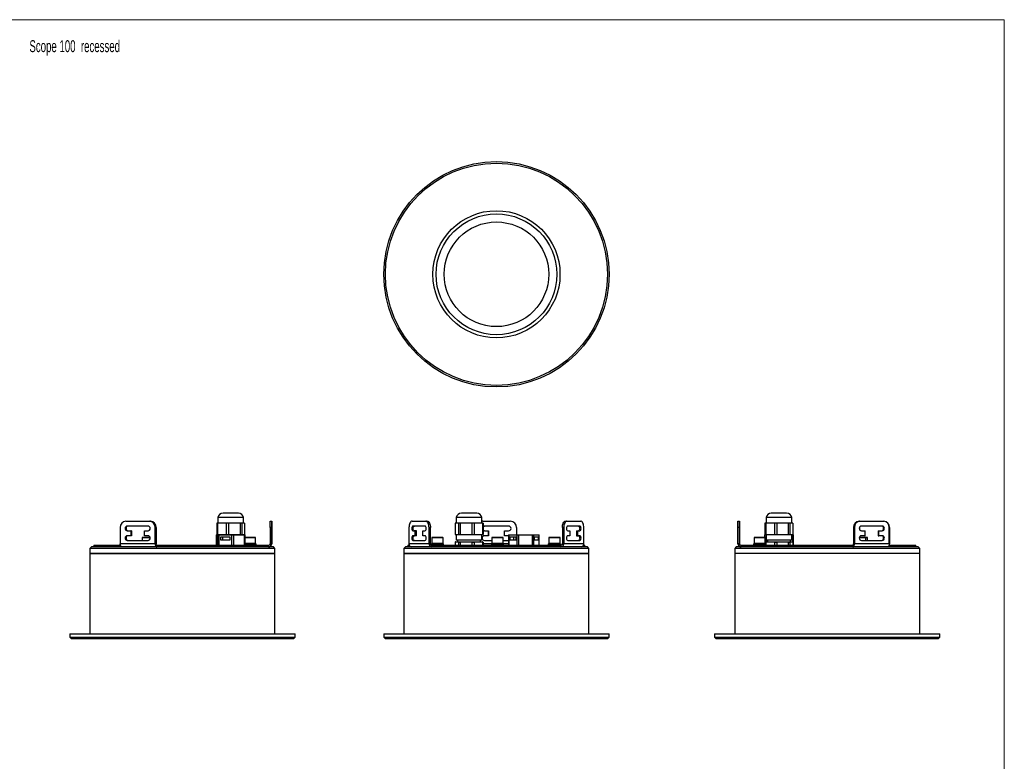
# Model space of a CAD drawing. Header units: millimetres. Extents: x -633 to 2709, y -2030 to 563.
# Tile 16 of 16: x 2098 to 2709, y 102 to 563. Entities that reach past the tile are written whole.
import ezdxf

# ---------------------------------------------------------------- set-up
doc = ezdxf.new("R2010")
doc.units = ezdxf.units.MM
doc.styles.add('SLDTEXTSTYLE0', font='TXT', dxfattribs={"width": 0.605})

msp = doc.modelspace()

# ---------------------------------------------------------------- linework, layer by layer
at = {"color": 7, "linetype": 'Continuous', "lineweight": 18}
for p, q in [((2091.03, 562.92), (2709.47, 562.92)), ((2709.47, 562.92), (2709.47, -413.54))]:
    msp.add_line(p, q, dxfattribs=at)
at = {"color": 7, "linetype": 'Continuous', "lineweight": 25}
for p, q in [((2163.52, 251.43), (2178.24, 251.43)), ((2178.24, 251.43), (2178.74, 251.43)), ((2178.74, 251.43), (2178.83, 251.43)), ((2220.7, 253.73), (2220.7, 250.2)), ((2223.16, 253.73), (2220.7, 253.73)), ((2236.7, 253.73), (2223.16, 253.73)), ((2225.4, 256.43), (2223.93, 256.43)), ((2233.48, 256.43), (2225.4, 256.43)), ((2236.7, 250.2), (2236.7, 253.73)), ((2253.26, 251.43), (2254.26, 251.43)), ((2254.26, 251.43), (2254.27, 251.43)), ((2341.45, 251.43), (2349.94, 251.43)), ((2349.94, 251.43), (2350.81, 251.43)), ((2368.84, 253.73), (2368.84, 250.2)), ((2382.61, 253.73), (2368.84, 253.73)), ((2380.28, 256.43), (2372.07, 256.43)), ((2381.61, 256.43), (2380.28, 256.43)), ((2384.84, 253.73), (2382.61, 253.73)), ((2384.84, 250.2), (2384.84, 253.73)), ((2385.39, 251.43), (2384.84, 251.4)), ((2385.39, 251.43), (2402.39, 251.43)), ((2402.39, 251.43), (2402.39, 251.43)), ((2436.81, 251.43), (2437.67, 251.43)), ((2437.67, 251.43), (2446.19, 251.43)), ((2543.83, 251.43), (2544.83, 251.43)), ((2544.83, 251.43), (2544.85, 251.43)), ((2561.4, 253.73), (2561.4, 250.2)), ((2577.4, 253.73), (2561.4, 253.73)), ((2574.18, 256.43), (2564.63, 256.43)), ((2577.4, 250.2), (2577.4, 253.73)), ((2619.27, 251.43), (2619.77, 251.43)), ((2619.77, 251.43), (2634.5, 251.43)), ((2160.06, 247.43), (2160.06, 237.43)), ((2177.37, 248.43), (2164.39, 248.43)), ((2164.39, 245.43), (2166.55, 245.43)), ((2166.55, 245.43), (2166.55, 242.43)), ((2167.05, 245.43), (2166.55, 245.43)), ((2167.05, 242.43), (2167.05, 245.43)), ((2167.05, 245.43), (2167.14, 245.43)), ((2167.14, 245.43), (2167.14, 242.43)), ((2175.21, 242.43), (2175.21, 245.43)), ((2175.21, 245.43), (2177.37, 245.43)), ((2181.7, 237.43), (2181.7, 247.43)), ((2182.2, 247.43), (2181.7, 247.43)), ((2182.2, 237.43), (2182.2, 247.43)), ((2182.3, 247.43), (2182.3, 237.43)), ((2220.05, 250.2), (2220.05, 243.16)), ((2220.48, 250.2), (2220.05, 250.2)), ((2220.48, 250.2), (2220.48, 243.16)), ((2223.16, 250.2), (2220.48, 250.2)), ((2225.85, 250.2), (2223.16, 250.2)), ((2225.85, 250.2), (2225.85, 243.16)), ((2227.35, 250.2), (2225.85, 250.2)), ((2227.35, 250.2), (2227.35, 243.16)), ((2230.93, 250.2), (2227.35, 250.2)), ((2234.51, 250.2), (2230.93, 250.2)), ((2234.51, 250.2), (2234.51, 243.16)), ((2235.58, 250.2), (2234.51, 250.2)), ((2235.58, 250.2), (2235.58, 243.16)), ((2236.47, 250.2), (2235.58, 250.2)), ((2237.36, 250.2), (2236.47, 250.2)), ((2237.36, 250.2), (2237.36, 243.16)), ((2254.25, 247.43), (2253.25, 247.43)), ((2253.25, 247.43), (2253.25, 237.43)), ((2254.25, 247.43), (2254.25, 237.43)), ((2254.27, 248.43), (2254.26, 248.43)), ((2254.26, 245.43), (2254.26, 245.43)), ((2254.26, 245.43), (2254.26, 242.43)), ((2254.26, 245.43), (2254.27, 245.43)), ((2254.27, 242.43), (2254.27, 245.43)), ((2254.27, 245.43), (2254.27, 245.43)), ((2254.28, 237.43), (2254.28, 247.43)), ((2339.46, 247.43), (2339.46, 237.43)), ((2349.44, 248.43), (2341.95, 248.43)), ((2341.95, 245.43), (2343.2, 245.43)), ((2343.2, 245.43), (2343.2, 242.43)), ((2344.07, 245.43), (2343.2, 245.43)), ((2344.07, 242.43), (2344.07, 245.43)), ((2348.19, 242.43), (2348.19, 245.43)), ((2348.19, 245.43), (2349.44, 245.43)), ((2352.8, 247.43), (2351.94, 247.43)), ((2351.94, 237.43), (2351.94, 247.43)), ((2352.8, 237.43), (2352.8, 247.43)), ((2368.12, 250.2), (2368.12, 243.16)), ((2369.16, 250.2), (2368.12, 250.2)), ((2370.19, 250.2), (2369.16, 250.2)), ((2370.19, 250.2), (2370.19, 243.16)), ((2371.31, 250.2), (2370.19, 250.2)), ((2371.31, 250.2), (2371.31, 243.16)), ((2374.93, 250.2), (2371.31, 250.2)), ((2378.54, 250.2), (2374.93, 250.2)), ((2378.54, 250.2), (2378.54, 243.16)), ((2380.03, 250.2), (2378.54, 250.2)), ((2380.03, 250.2), (2380.03, 243.16)), ((2382.61, 250.2), (2380.03, 250.2)), ((2385.19, 250.2), (2382.61, 250.2)), ((2385.19, 250.2), (2385.19, 243.16)), ((2385.56, 250.2), (2385.19, 250.2)), ((2385.56, 250.2), (2385.56, 243.16)), ((2401.39, 248.43), (2386.39, 248.43)), ((2386.39, 245.43), (2388.89, 245.43)), ((2388.89, 245.43), (2388.89, 242.43)), ((2388.89, 242.43), (2388.89, 245.43)), ((2388.89, 245.43), (2388.89, 245.43)), ((2398.89, 242.43), (2398.89, 245.43)), ((2398.89, 245.43), (2401.39, 245.43)), ((2406.39, 247.43), (2406.39, 247.43)), ((2406.39, 247.43), (2406.39, 242.93)), ((2406.39, 247.43), (2406.39, 242.93)), ((2435.67, 247.43), (2434.8, 247.43)), ((2434.8, 247.43), (2434.8, 237.43)), ((2435.67, 247.43), (2435.67, 237.43)), ((2445.69, 248.43), (2438.17, 248.43)), ((2438.17, 245.43), (2439.43, 245.43)), ((2439.43, 245.43), (2439.43, 242.43)), ((2443.57, 245.43), (2444.43, 245.43)), ((2443.57, 245.43), (2443.57, 242.43)), ((2444.43, 242.43), (2444.43, 245.43)), ((2444.43, 245.43), (2445.69, 245.43)), ((2448.19, 237.43), (2448.19, 247.43)), ((2543.83, 237.43), (2543.83, 247.43)), ((2544.83, 247.43), (2543.83, 247.43)), ((2544.83, 237.43), (2544.83, 247.43)), ((2544.85, 248.43), (2544.84, 248.43)), ((2544.84, 245.43), (2544.84, 245.43)), ((2544.84, 245.43), (2544.84, 242.43)), ((2544.85, 245.43), (2544.84, 245.43)), ((2544.85, 247.43), (2544.85, 237.43)), ((2544.85, 242.43), (2544.85, 245.43)), ((2544.85, 245.43), (2544.85, 245.43)), ((2560.74, 250.2), (2560.74, 243.16)), ((2561.17, 250.2), (2560.74, 250.2)), ((2561.17, 250.2), (2561.17, 243.16)), ((2563.86, 250.2), (2561.17, 250.2)), ((2566.55, 250.2), (2563.86, 250.2)), ((2566.55, 250.2), (2566.55, 243.16)), ((2568.05, 250.2), (2566.55, 250.2)), ((2568.05, 250.2), (2568.05, 243.16)), ((2571.63, 250.2), (2568.05, 250.2)), ((2575.21, 250.2), (2571.63, 250.2)), ((2575.21, 250.2), (2575.21, 243.16)), ((2576.28, 250.2), (2575.21, 250.2)), ((2576.28, 250.2), (2576.28, 243.16)), ((2577.17, 250.2), (2576.28, 250.2)), ((2578.06, 250.2), (2577.17, 250.2)), ((2578.06, 250.2), (2578.06, 243.16)), ((2616.31, 247.43), (2615.81, 247.43)), ((2615.81, 247.43), (2615.81, 237.43)), ((2616.31, 247.43), (2616.31, 237.43)), ((2633.64, 248.43), (2620.64, 248.43)), ((2620.64, 245.43), (2622.81, 245.43)), ((2622.81, 245.43), (2622.81, 242.43)), ((2622.81, 245.43), (2622.9, 245.43)), ((2622.9, 242.43), (2622.9, 245.43)), ((2630.97, 245.43), (2631.47, 245.43)), ((2630.97, 245.43), (2630.97, 242.43)), ((2631.47, 242.43), (2631.47, 245.43)), ((2631.47, 245.43), (2633.64, 245.43)), ((2637.97, 237.43), (2637.97, 247.43)), ((2638.05, 247.43), (2637.97, 247.43)), ((2638.05, 247.43), (2638.05, 237.43)), ((2166.55, 242.43), (2164.39, 242.43)), ((2164.39, 239.43), (2177.37, 239.43)), ((2167.05, 242.43), (2166.55, 242.43)), ((2167.14, 242.43), (2167.05, 242.43)), ((2173.65, 241.18), (2173.65, 239.43)), ((2178.65, 241.18), (2173.65, 241.18)), ((2178.62, 241.33), (2173.8, 241.33)), ((2177.37, 242.43), (2175.21, 242.43)), ((2219.73, 242.93), (2219.73, 236.43)), ((2219.73, 242.93), (2220.78, 242.93)), ((2219.73, 242.93), (2219.73, 242.93)), ((2219.73, 242.93), (2219.73, 236.43)), ((2220.05, 243.16), (2220.48, 243.16)), ((2220.48, 243.16), (2223.16, 243.16)), ((2220.7, 243.16), (2220.7, 242.93)), ((2220.78, 242.93), (2221.38, 242.93)), ((2220.78, 236.43), (2220.78, 242.93)), ((2221.38, 242.93), (2229.34, 242.93)), ((2221.38, 242.93), (2221.38, 236.43)), ((2228.35, 241.43), (2222.37, 241.43)), ((2222.37, 241.43), (2222.37, 239.93)), ((2222.37, 239.93), (2228.35, 239.93)), ((2223.16, 243.16), (2225.85, 243.16)), ((2223.55, 241.43), (2223.55, 239.93)), ((2225.85, 243.16), (2227.35, 243.16)), ((2227.35, 243.16), (2230.93, 243.16)), ((2228.35, 239.93), (2228.35, 241.43)), ((2229.34, 242.93), (2230.34, 242.93)), ((2229.34, 236.43), (2229.34, 242.93)), ((2230.34, 242.93), (2237.26, 242.93)), ((2230.34, 242.93), (2230.34, 236.43)), ((2230.93, 243.16), (2234.51, 243.16)), ((2234.51, 243.16), (2235.58, 243.16)), ((2235.58, 243.16), (2236.47, 243.16)), ((2236.47, 243.16), (2237.36, 243.16)), ((2236.7, 242.93), (2236.7, 243.16)), ((2237.26, 242.93), (2237.66, 242.93)), ((2237.26, 236.43), (2237.26, 242.93)), ((2237.66, 236.43), (2237.66, 242.93)), ((2244.05, 241.33), (2237.66, 241.33)), ((2244.2, 241.18), (2237.66, 241.18)), ((2244.2, 237.48), (2244.2, 241.18)), ((2254.26, 242.43), (2254.26, 242.43)), ((2254.26, 242.43), (2254.27, 242.43)), ((2254.26, 239.43), (2254.27, 239.43)), ((2254.27, 242.43), (2254.27, 242.43)), ((2343.2, 242.43), (2341.95, 242.43)), ((2341.95, 239.43), (2349.44, 239.43)), ((2344.07, 242.43), (2343.2, 242.43)), ((2349.44, 242.43), (2348.19, 242.43)), ((2353.65, 241.18), (2353.65, 237.48)), ((2360.65, 241.18), (2353.65, 241.18)), ((2360.5, 241.33), (2353.8, 241.33)), ((2360.65, 237.48), (2360.65, 241.18)), ((2368.12, 243.16), (2369.16, 243.16)), ((2368.65, 238.67), (2368.5, 238.61)), ((2368.51, 238.6), (2368.67, 238.67)), ((2368.65, 238.67), (2368.67, 238.67)), ((2368.67, 238.67), (2369.64, 238.67)), ((2368.84, 243.16), (2368.84, 239.63)), ((2382.61, 239.63), (2368.84, 239.63)), ((2369.16, 243.16), (2370.19, 243.16)), ((2369.64, 238.67), (2370.19, 238.41)), ((2369.64, 238.67), (2373.22, 238.67)), ((2369.7, 239.63), (2369.7, 238.67)), ((2370.19, 243.16), (2371.31, 243.16)), ((2371.31, 243.16), (2374.93, 243.16)), ((2371.31, 238.41), (2373.22, 238.67)), ((2373.22, 238.67), (2376.63, 238.67)), ((2374.93, 243.16), (2378.54, 243.16)), ((2376.63, 238.67), (2378.54, 238.41)), ((2376.63, 238.67), (2381.39, 238.67)), ((2378.54, 243.16), (2380.03, 243.16)), ((2380.03, 243.16), (2382.61, 243.16)), ((2380.03, 238.41), (2381.39, 238.67)), ((2381.39, 238.67), (2383.83, 238.67)), ((2382.61, 243.16), (2385.19, 243.16)), ((2384.84, 239.63), (2382.61, 239.63)), ((2383.83, 238.67), (2385.19, 238.41)), ((2383.83, 238.67), (2385.03, 238.67)), ((2383.98, 238.67), (2383.98, 239.63)), ((2384.84, 239.63), (2384.84, 243.16)), ((2385.18, 238.61), (2385.03, 238.67)), ((2385.19, 243.16), (2385.56, 243.16)), ((2388.89, 242.43), (2386.39, 242.43)), ((2386.39, 239.43), (2390.99, 239.43)), ((2388.89, 242.43), (2388.89, 242.43)), ((2390.99, 241.18), (2390.99, 237.48)), ((2392.21, 241.18), (2390.99, 241.18)), ((2392.31, 241.33), (2391.14, 241.33)), ((2397.99, 241.18), (2392.21, 241.18)), ((2397.84, 241.33), (2392.31, 241.33)), ((2397.99, 237.48), (2397.99, 241.18)), ((2397.99, 239.43), (2401.24, 239.43)), ((2401.24, 242.43), (2398.89, 242.43)), ((2401.24, 242.93), (2401.24, 236.43)), ((2401.24, 242.93), (2401.44, 242.93)), ((2401.44, 242.93), (2406.64, 242.93)), ((2401.44, 242.93), (2401.44, 236.43)), ((2406, 241.43), (2402.09, 241.43)), ((2402.09, 241.43), (2402.09, 239.93)), ((2402.09, 239.93), (2406, 239.93)), ((2404.49, 241.43), (2404.49, 239.93)), ((2406, 239.93), (2406, 241.43)), ((2406.64, 242.93), (2407.56, 242.93)), ((2406.64, 236.43), (2406.64, 242.93)), ((2407.56, 242.93), (2416.16, 242.93)), ((2407.56, 242.93), (2407.56, 236.43)), ((2416.16, 242.93), (2416.96, 242.93)), ((2416.16, 236.43), (2416.16, 242.93)), ((2416.96, 242.93), (2420.36, 242.93)), ((2416.96, 242.93), (2416.96, 236.43)), ((2419.93, 241.43), (2417.38, 241.43)), ((2417.38, 241.43), (2417.38, 239.93)), ((2417.38, 239.93), (2419.93, 239.93)), ((2419.93, 239.93), (2419.93, 241.43)), ((2420.36, 242.93), (2420.44, 242.93)), ((2420.36, 236.43), (2420.36, 242.93)), ((2420.44, 236.43), (2420.44, 242.93)), ((2426.39, 241.18), (2426.39, 237.48)), ((2433.39, 241.18), (2426.39, 241.18)), ((2433.24, 241.33), (2426.54, 241.33)), ((2433.39, 237.48), (2433.39, 241.18)), ((2439.43, 242.43), (2438.17, 242.43)), ((2438.17, 239.43), (2445.69, 239.43)), ((2443.57, 242.43), (2444.43, 242.43)), ((2445.69, 242.43), (2444.43, 242.43)), ((2544.84, 242.43), (2544.84, 242.43)), ((2544.85, 242.43), (2544.84, 242.43)), ((2544.84, 239.43), (2544.85, 239.43)), ((2544.85, 242.43), (2544.85, 242.43)), ((2553.91, 241.18), (2553.91, 237.48)), ((2560.07, 241.18), (2553.91, 241.18)), ((2559.95, 241.33), (2554.06, 241.33)), ((2560.76, 241.33), (2559.95, 241.33)), ((2560.91, 241.18), (2560.07, 241.18)), ((2560.45, 242.93), (2560.45, 241.33)), ((2560.45, 242.93), (2561.4, 242.93)), ((2560.45, 242.93), (2560.45, 242.93)), ((2560.45, 242.93), (2560.45, 241.33)), ((2561.37, 241.43), (2560.58, 241.43)), ((2560.58, 241.43), (2560.58, 241.33)), ((2560.74, 243.16), (2561.17, 243.16)), ((2561.22, 238.67), (2560.74, 238.41)), ((2560.91, 238.5), (2560.91, 241.18)), ((2560.91, 239.93), (2561.37, 239.93)), ((2561.17, 243.16), (2563.86, 243.16)), ((2561.17, 238.41), (2562.6, 238.67)), ((2561.22, 238.67), (2562.6, 238.67)), ((2561.37, 239.93), (2561.37, 241.43)), ((2561.4, 243.16), (2561.4, 239.63)), ((2577.4, 239.63), (2561.4, 239.63)), ((2561.5, 238.67), (2561.5, 239.63)), ((2562.1, 239.63), (2562.1, 238.67)), ((2562.26, 239.63), (2562.26, 238.67)), ((2562.6, 238.67), (2565.13, 238.67)), ((2563.86, 243.16), (2566.55, 243.16)), ((2565.13, 238.67), (2566.55, 238.41)), ((2565.13, 238.67), (2569.94, 238.67)), ((2566.55, 243.16), (2568.05, 243.16)), ((2568.05, 243.16), (2571.63, 243.16)), ((2568.05, 238.41), (2569.94, 238.67)), ((2569.94, 238.67), (2573.31, 238.67)), ((2571.63, 243.16), (2575.21, 243.16)), ((2573.31, 238.67), (2575.21, 238.41)), ((2573.31, 238.67), (2576.75, 238.67)), ((2575.21, 243.16), (2576.28, 243.16)), ((2576.28, 243.16), (2577.17, 243.16)), ((2576.28, 238.41), (2576.75, 238.67)), ((2576.55, 238.67), (2576.55, 239.63)), ((2576.75, 238.67), (2577.59, 238.67)), ((2577.17, 243.16), (2578.06, 243.16)), ((2577.4, 239.63), (2577.4, 243.16)), ((2577.4, 242.93), (2577.98, 242.93)), ((2577.59, 238.67), (2578.06, 238.41)), ((2577.98, 242.93), (2578.38, 242.93)), ((2577.98, 238.45), (2577.98, 242.93)), ((2578.38, 236.43), (2578.38, 242.93)), ((2623.34, 241.18), (2619.36, 241.18)), ((2623.19, 241.33), (2619.41, 241.33)), ((2622.81, 242.43), (2620.64, 242.43)), ((2620.64, 239.43), (2633.64, 239.43)), ((2622.81, 242.43), (2622.9, 242.43)), ((2624.31, 241.33), (2623.19, 241.33)), ((2623.34, 239.43), (2623.34, 241.18)), ((2624.46, 241.18), (2623.34, 241.18)), ((2624.46, 239.43), (2624.46, 241.18)), ((2630.97, 242.43), (2631.47, 242.43)), ((2633.64, 242.43), (2631.47, 242.43)), ((2142.2, 235.43), (2141.2, 234.43)), ((2141.2, 234.43), (2141.2, 231.43)), ((2198.7, 234.43), (2141.2, 234.43)), ((2198.7, 235.43), (2142.2, 235.43)), ((2143.7, 236.43), (2143.7, 235.43)), ((2143.7, 236.43), (2160.19, 236.43)), ((2181.7, 237.43), (2160.06, 237.43)), ((2182.2, 237.43), (2181.7, 237.43)), ((2182.3, 237.43), (2182.2, 237.43)), ((2182.7, 235.43), (2182.7, 236.43)), ((2182.7, 236.43), (2252.25, 236.43)), ((2255.2, 235.43), (2198.7, 235.43)), ((2256.2, 234.43), (2198.7, 234.43)), ((2244.2, 237.48), (2237.66, 237.48)), ((2237.66, 237.33), (2242, 237.33)), ((2242.38, 237.33), (2242, 237.33)), ((2242.61, 237.33), (2242.38, 237.33)), ((2242.61, 237.33), (2244.5, 237.33)), ((2244.5, 236.43), (2244.5, 237.33)), ((2252.25, 235.43), (2252.25, 236.43)), ((2253.25, 237.43), (2254.25, 237.43)), ((2254.28, 237.43), (2254.25, 237.43)), ((2256.2, 234.43), (2255.2, 235.43)), ((2256.2, 231.43), (2256.2, 234.43)), ((2337.34, 235.43), (2336.34, 234.43)), ((2336.34, 234.43), (2336.34, 231.43)), ((2451.34, 234.43), (2336.34, 234.43)), ((2450.34, 235.43), (2337.34, 235.43)), ((2338.84, 236.43), (2338.84, 235.43)), ((2338.84, 236.43), (2339.69, 236.43)), ((2351.94, 237.43), (2339.46, 237.43)), ((2352.8, 237.43), (2351.94, 237.43)), ((2353.35, 237.33), (2353.35, 236.51)), ((2353.35, 237.33), (2360.95, 237.33)), ((2360.65, 237.48), (2353.65, 237.48)), ((2353.67, 235.43), (2353.67, 236.43)), ((2353.67, 236.43), (2433.94, 236.43)), ((2360.95, 236.43), (2360.95, 237.33)), ((2368.12, 238.41), (2368.32, 238.5)), ((2368.12, 238.41), (2368.12, 236.43)), ((2370.19, 238.41), (2371.31, 238.41)), ((2370.19, 238.41), (2370.19, 236.43)), ((2371.31, 238.41), (2371.31, 236.43)), ((2378.54, 238.41), (2378.54, 236.43)), ((2378.54, 238.41), (2380.03, 238.41)), ((2380.03, 238.41), (2380.03, 236.43)), ((2385.56, 238.41), (2385.17, 238.6)), ((2385.19, 238.41), (2385.19, 236.43)), ((2385.19, 238.41), (2385.56, 238.41)), ((2385.56, 238.41), (2385.56, 236.43)), ((2391, 237.43), (2385.56, 237.43)), ((2390.69, 237.33), (2390.69, 236.43)), ((2390.69, 237.33), (2398.29, 237.33)), ((2392.21, 237.48), (2390.99, 237.48)), ((2397.99, 237.48), (2392.21, 237.48)), ((2401.24, 237.43), (2397.98, 237.43)), ((2398.29, 236.43), (2398.29, 237.33)), ((2426.09, 237.33), (2426.09, 236.43)), ((2426.09, 237.33), (2429.22, 237.33)), ((2433.39, 237.48), (2426.39, 237.48)), ((2429.22, 237.33), (2429.55, 236.43)), ((2429.89, 237.33), (2429.22, 237.33)), ((2429.95, 237.18), (2429.28, 237.18)), ((2429.89, 237.33), (2433.69, 237.33)), ((2430.22, 236.43), (2429.89, 237.33)), ((2433.69, 236.43), (2433.69, 237.33)), ((2433.94, 235.43), (2433.94, 236.43)), ((2434.8, 237.43), (2435.67, 237.43)), ((2448.19, 237.43), (2435.67, 237.43)), ((2447.96, 236.43), (2448.84, 236.43)), ((2448.84, 235.43), (2448.84, 236.43)), ((2451.34, 234.43), (2450.34, 235.43)), ((2451.34, 231.43), (2451.34, 234.43)), ((2542.9, 235.43), (2541.9, 234.43)), ((2541.9, 234.43), (2541.9, 231.43)), ((2656.9, 234.43), (2541.9, 234.43)), ((2655.9, 235.43), (2542.9, 235.43)), ((2544.83, 237.43), (2543.83, 237.43)), ((2544.85, 237.43), (2544.83, 237.43)), ((2545.83, 235.43), (2545.83, 236.43)), ((2545.83, 236.43), (2615.31, 236.43)), ((2553.61, 237.33), (2553.61, 236.43)), ((2553.61, 237.33), (2560.74, 237.33)), ((2560.07, 237.48), (2553.91, 237.48)), ((2560.74, 237.48), (2560.07, 237.48)), ((2560.74, 238.41), (2561.17, 238.41)), ((2560.74, 238.41), (2560.74, 236.43)), ((2561.17, 238.41), (2561.17, 236.43)), ((2566.55, 238.41), (2568.05, 238.41)), ((2566.55, 238.41), (2566.55, 236.43)), ((2568.05, 238.41), (2568.05, 236.43)), ((2575.21, 238.41), (2575.21, 236.43)), ((2575.21, 238.41), (2576.28, 238.41)), ((2576.28, 238.41), (2576.28, 236.43)), ((2578.06, 238.41), (2578.06, 236.43)), ((2615.31, 235.43), (2615.31, 236.43)), ((2615.81, 237.43), (2616.31, 237.43)), ((2637.97, 237.43), (2616.31, 237.43)), ((2637.84, 236.43), (2654.4, 236.43)), ((2637.97, 237.43), (2638.05, 237.43)), ((2654.4, 235.43), (2654.4, 236.43)), ((2656.9, 234.43), (2655.9, 235.43)), ((2656.9, 231.43), (2656.9, 234.43)), ((2141.2, 231.43), (2141.2, 181.43)), ((2198.7, 231.43), (2141.2, 231.43)), ((2141.2, 231.43), (2256.2, 231.43)), ((2256.2, 231.43), (2198.7, 231.43)), ((2256.2, 181.43), (2256.2, 231.43)), ((2336.34, 231.43), (2336.34, 181.43)), ((2451.34, 231.43), (2336.34, 231.43)), ((2336.34, 231.43), (2393.84, 231.43)), ((2393.84, 231.43), (2451.34, 231.43)), ((2451.34, 181.43), (2451.34, 231.43)), ((2541.9, 231.43), (2541.9, 181.43)), ((2656.9, 231.43), (2541.9, 231.43)), ((2656.9, 181.43), (2656.9, 231.43)), ((2128.7, 181.43), (2128.7, 179.43)), ((2128.7, 181.43), (2268.7, 181.43)), ((2128.7, 179.43), (2129.7, 178.43)), ((2128.7, 179.43), (2268.7, 179.43)), ((2267.7, 178.43), (2129.7, 178.43)), ((2267.7, 178.43), (2268.7, 179.43)), ((2268.7, 179.43), (2268.7, 181.43)), ((2323.84, 181.43), (2323.84, 179.43)), ((2323.84, 181.43), (2463.84, 181.43)), ((2323.84, 179.43), (2324.84, 178.43)), ((2323.84, 179.43), (2463.84, 179.43)), ((2462.84, 178.43), (2324.84, 178.43)), ((2462.84, 178.43), (2463.84, 179.43)), ((2463.84, 179.43), (2463.84, 181.43)), ((2529.4, 181.43), (2529.4, 179.43)), ((2529.4, 181.43), (2599.4, 181.43)), ((2529.4, 179.43), (2530.4, 178.43)), ((2529.4, 179.43), (2599.4, 179.43)), ((2599.4, 178.43), (2530.4, 178.43)), ((2599.4, 181.43), (2669.4, 181.43)), ((2599.4, 179.43), (2669.4, 179.43)), ((2668.4, 178.43), (2599.4, 178.43)), ((2668.4, 178.43), (2669.4, 179.43)), ((2669.4, 179.43), (2669.4, 181.43))]:
    msp.add_line(p, q, dxfattribs=at)
at = {"color": 7, "linetype": 'Continuous', "lineweight": 25, "flags": 128}
for points in [[(2253.25, 247.43), (2253.25, 248.21), (2253.25, 248.96), (2253.25, 249.66), (2253.25, 250.26), (2253.25, 250.76), (2253.26, 251.13), (2253.26, 251.36), (2253.26, 251.43)], [(2254.26, 251.43), (2254.26, 251.36), (2254.26, 251.13), (2254.25, 250.76), (2254.25, 250.26), (2254.25, 249.66), (2254.25, 248.96), (2254.25, 248.21), (2254.25, 247.43)], [(2254.28, 247.43), (2254.28, 248.21), (2254.28, 248.96), (2254.28, 249.66), (2254.28, 250.26), (2254.27, 250.76), (2254.27, 251.13), (2254.27, 251.36), (2254.27, 251.43)], [(2341.45, 251.43), (2341.06, 251.36), (2340.69, 251.13), (2340.34, 250.76), (2340.04, 250.26), (2339.79, 249.66), (2339.61, 248.96), (2339.5, 248.21), (2339.46, 247.43)], [(2351.94, 247.43), (2351.9, 248.21), (2351.78, 248.96), (2351.6, 249.66), (2351.35, 250.26), (2351.05, 250.76), (2350.7, 251.13), (2350.33, 251.36), (2349.94, 251.43)], [(2350.81, 251.43), (2351.2, 251.36), (2351.57, 251.13), (2351.92, 250.76), (2352.22, 250.26), (2352.47, 249.66), (2352.65, 248.96), (2352.76, 248.21), (2352.8, 247.43)], [(2434.8, 247.43), (2434.84, 248.21), (2434.96, 248.96), (2435.14, 249.66), (2435.39, 250.26), (2435.7, 250.76), (2436.04, 251.13), (2436.42, 251.36), (2436.81, 251.43)], [(2437.67, 251.43), (2437.28, 251.36), (2436.91, 251.13), (2436.56, 250.76), (2436.26, 250.26), (2436.01, 249.66), (2435.82, 248.96), (2435.71, 248.21), (2435.67, 247.43)], [(2448.19, 247.43), (2448.15, 248.21), (2448.04, 248.96), (2447.85, 249.66), (2447.6, 250.26), (2447.3, 250.76), (2446.95, 251.13), (2446.58, 251.36), (2446.19, 251.43)], [(2543.83, 247.43), (2543.83, 248.21), (2543.83, 248.96), (2543.83, 249.66), (2543.83, 250.26), (2543.83, 250.76), (2543.83, 251.13), (2543.83, 251.36), (2543.83, 251.43)], [(2544.83, 251.43), (2544.83, 251.36), (2544.83, 251.13), (2544.83, 250.76), (2544.83, 250.26), (2544.83, 249.66), (2544.83, 248.96), (2544.83, 248.21), (2544.83, 247.43)], [(2544.85, 247.43), (2544.85, 248.21), (2544.85, 248.96), (2544.85, 249.66), (2544.85, 250.26), (2544.85, 250.76), (2544.85, 251.13), (2544.85, 251.36), (2544.85, 251.43)], [(2254.26, 248.43), (2254.26, 248.32), (2254.26, 247.99), (2254.26, 247.51), (2254.26, 246.93), (2254.26, 246.36), (2254.26, 245.87), (2254.26, 245.55), (2254.26, 245.43)], [(2254.27, 245.43), (2254.27, 245.55), (2254.27, 245.87), (2254.27, 246.36), (2254.27, 246.93), (2254.27, 247.51), (2254.27, 247.99), (2254.27, 248.32), (2254.27, 248.43)], [(2341.95, 248.43), (2341.67, 248.32), (2341.42, 247.99), (2341.26, 247.51), (2341.2, 246.93), (2341.26, 246.36), (2341.42, 245.87), (2341.67, 245.55), (2341.95, 245.43)], [(2342.82, 245.43), (2342.53, 245.55), (2342.29, 245.87), (2342.13, 246.36), (2342.07, 246.93), (2342.13, 247.51), (2342.29, 247.99), (2342.53, 248.32), (2342.82, 248.43)], [(2349.44, 245.43), (2349.73, 245.55), (2349.97, 245.87), (2350.13, 246.36), (2350.19, 246.93), (2350.13, 247.51), (2349.97, 247.99), (2349.73, 248.32), (2349.44, 248.43)], [(2386.39, 248.43), (2385.82, 248.32), (2385.56, 248.18)], [(2385.56, 248.18), (2385.82, 248.32), (2386.39, 248.43)], [(2385.56, 245.69), (2385.82, 245.55), (2386.39, 245.43)], [(2386.39, 245.43), (2385.82, 245.55), (2385.56, 245.69)], [(2438.17, 248.43), (2437.89, 248.32), (2437.64, 247.99), (2437.48, 247.51), (2437.42, 246.93), (2437.48, 246.36), (2437.64, 245.87), (2437.89, 245.55), (2438.17, 245.43)], [(2444.82, 248.43), (2445.11, 248.32), (2445.35, 247.99), (2445.52, 247.51), (2445.57, 246.93), (2445.52, 246.36), (2445.35, 245.87), (2445.11, 245.55), (2444.82, 245.43)], [(2445.69, 245.43), (2445.97, 245.55), (2446.22, 245.87), (2446.38, 246.36), (2446.44, 246.93), (2446.38, 247.51), (2446.22, 247.99), (2445.97, 248.32), (2445.69, 248.43)], [(2544.84, 248.43), (2544.83, 248.32), (2544.83, 247.99), (2544.83, 247.51), (2544.83, 246.93), (2544.83, 246.36), (2544.83, 245.87), (2544.83, 245.55), (2544.84, 245.43)], [(2544.85, 245.43), (2544.85, 245.55), (2544.85, 245.87), (2544.85, 246.36), (2544.85, 246.93), (2544.85, 247.51), (2544.85, 247.99), (2544.85, 248.32), (2544.85, 248.43)], [(2254.26, 242.43), (2254.26, 242.32), (2254.26, 241.99), (2254.26, 241.51), (2254.26, 240.93), (2254.26, 240.36), (2254.26, 239.87), (2254.26, 239.55), (2254.26, 239.43)], [(2254.27, 239.43), (2254.27, 239.55), (2254.27, 239.87), (2254.27, 240.36), (2254.27, 240.93), (2254.27, 241.51), (2254.27, 241.99), (2254.27, 242.32), (2254.27, 242.43)], [(2341.95, 242.43), (2341.67, 242.32), (2341.42, 241.99), (2341.26, 241.51), (2341.2, 240.93), (2341.26, 240.36), (2341.42, 239.87), (2341.67, 239.55), (2341.95, 239.43)], [(2342.82, 239.43), (2342.53, 239.55), (2342.29, 239.87), (2342.13, 240.36), (2342.07, 240.93), (2342.13, 241.51), (2342.29, 241.99), (2342.53, 242.32), (2342.82, 242.43)], [(2349.44, 239.43), (2349.73, 239.55), (2349.97, 239.87), (2350.13, 240.36), (2350.19, 240.93), (2350.13, 241.51), (2349.97, 241.99), (2349.73, 242.32), (2349.44, 242.43)], [(2438.17, 242.43), (2437.89, 242.32), (2437.64, 241.99), (2437.48, 241.51), (2437.42, 240.93), (2437.48, 240.36), (2437.64, 239.87), (2437.89, 239.55), (2438.17, 239.43)], [(2444.82, 242.43), (2445.11, 242.32), (2445.35, 241.99), (2445.52, 241.51), (2445.57, 240.93), (2445.52, 240.36), (2445.35, 239.87), (2445.11, 239.55), (2444.82, 239.43)], [(2445.69, 239.43), (2445.97, 239.55), (2446.22, 239.87), (2446.38, 240.36), (2446.44, 240.93), (2446.38, 241.51), (2446.22, 241.99), (2445.97, 242.32), (2445.69, 242.43)], [(2544.84, 242.43), (2544.83, 242.32), (2544.83, 241.99), (2544.83, 241.51), (2544.83, 240.93), (2544.83, 240.36), (2544.83, 239.87), (2544.83, 239.55), (2544.84, 239.43)], [(2544.85, 239.43), (2544.85, 239.55), (2544.85, 239.87), (2544.85, 240.36), (2544.85, 240.93), (2544.85, 241.51), (2544.85, 241.99), (2544.85, 242.32), (2544.85, 242.43)], [(2161.06, 235.43), (2160.87, 235.47), (2160.68, 235.59), (2160.5, 235.77), (2160.35, 236.02), (2160.23, 236.32), (2160.14, 236.67), (2160.08, 237.04), (2160.06, 237.43)], [(2181.7, 237.43), (2181.72, 237.04), (2181.77, 236.67), (2181.87, 236.32), (2181.99, 236.02), (2182.14, 235.77), (2182.32, 235.59), (2182.5, 235.47), (2182.7, 235.43)], [(2182.2, 237.43), (2182.21, 237.24), (2182.24, 237.05), (2182.28, 236.88), (2182.35, 236.73), (2182.42, 236.6), (2182.51, 236.51), (2182.6, 236.45), (2182.7, 236.43)], [(2182.8, 236.43), (2182.7, 236.45), (2182.61, 236.51), (2182.52, 236.6), (2182.45, 236.73), (2182.38, 236.88), (2182.34, 237.05), (2182.31, 237.24), (2182.3, 237.43)], [(2615.31, 235.43), (2615.5, 235.47), (2615.69, 235.59), (2615.86, 235.77), (2616.01, 236.02), (2616.14, 236.32), (2616.23, 236.67), (2616.29, 237.04), (2616.31, 237.43)], [(2615.31, 236.43), (2615.41, 236.45), (2615.5, 236.51), (2615.59, 236.6), (2615.66, 236.73), (2615.72, 236.88), (2615.77, 237.05), (2615.8, 237.24), (2615.81, 237.43)], [(2637.97, 237.43), (2637.95, 237.04), (2637.89, 236.67), (2637.8, 236.32), (2637.68, 236.02), (2637.53, 235.77), (2637.35, 235.59), (2637.17, 235.47), (2636.97, 235.43)]]:
    msp.add_lwpolyline(points, dxfattribs=at)
at = {"color": 7, "linetype": 'Continuous', "lineweight": 25}
for radius in [70, 69, 39.5, 37.5, 32.5]:
    msp.add_circle((2393.84, 404.78), radius, dxfattribs=at)
for centre, radius, start, end in [((2163.81, 247.69), 3.76, 94.4197, 183.82453), ((2177.95, 247.69), 3.76, 356.17547, 85.5803), ((2178.45, 247.69), 3.76, 356.17547, 85.5803), ((2178.55, 247.68), 3.76, 356.20199, 85.61576), ((2223.93, 253.16), 3.28, 90, 170), ((2233.48, 253.16), 3.28, 10, 90), ((2372.07, 253.16), 3.28, 90, 170), ((2381.61, 253.16), 3.28, 10, 90), ((2402.39, 247.43), 4, 359.99999, 89.99999), ((2402.39, 247.43), 4, 359.99999, 89.99999), ((2564.63, 253.16), 3.28, 90, 170), ((2574.18, 253.16), 3.28, 10, 90), ((2619.56, 247.68), 3.76, 94.38424, 183.79801), ((2620.06, 247.68), 3.76, 94.38424, 183.79801), ((2634.22, 247.68), 3.76, 356.20199, 85.61576), ((2634.3, 247.69), 3.76, 356.17547, 85.5803), ((2164.56, 246.93), 1.51, 96.65058, 263.34942), ((2165.06, 246.93), 1.51, 96.65058, 263.34942), ((2165.14, 246.93), 1.51, 96.60035, 263.39965), ((2177.2, 246.93), 1.51, 276.65058, 83.34942), ((2401.39, 246.93), 1.5, 270.00002, 89.99998), ((2620.81, 246.93), 1.51, 96.60035, 263.39965), ((2620.91, 246.93), 1.51, 96.65058, 263.34942), ((2632.96, 246.93), 1.51, 276.60035, 83.39965), ((2633.46, 246.93), 1.51, 276.60035, 83.39965), ((2164.56, 240.93), 1.51, 96.65058, 263.34942), ((2165.06, 240.93), 1.51, 96.65058, 263.34942), ((2165.14, 240.93), 1.51, 96.60035, 263.39965), ((2173.8, 241.18), 0.15, 90, 180), ((2177.2, 240.93), 1.51, 276.65058, 83.34942), ((2244.05, 241.18), 0.15, 0, 90), ((2353.8, 241.18), 0.15, 90, 180), ((2360.5, 241.18), 0.15, 0, 90), ((2386.39, 240.93), 1.5, 90.00002, 269.99998), ((2386.39, 240.93), 1.5, 90.00002, 269.99998), ((2391.14, 241.18), 0.15, 90, 180), ((2397.84, 241.18), 0.15, 0, 90), ((2426.54, 241.18), 0.15, 90, 180), ((2433.24, 241.18), 0.15, 0, 90), ((2554.06, 241.18), 0.15, 90, 180), ((2560.76, 241.18), 0.15, 0, 90), ((2620.81, 240.93), 1.51, 96.60035, 263.39965), ((2620.83, 241.07), 1.36, 93.69428, 168.94158), ((2623.19, 241.18), 0.15, 0, 90), ((2624.31, 241.18), 0.15, 0, 90), ((2632.96, 240.93), 1.51, 276.60035, 83.39965), ((2633.46, 240.93), 1.51, 276.60035, 83.39965), ((2244.05, 237.48), 0.15, 270, 0), ((2252.25, 237.43), 2, 270.00001, 0.00001), ((2252.25, 237.43), 1, 270.00001, 0.00001), ((2252.28, 237.43), 2, 270.00001, 0.00001), ((2341.33, 237.31), 1.88, 176.20199, 265.61576), ((2353.81, 237.31), 1.88, 176.20199, 265.61576), ((2353.74, 237.37), 0.94, 176.20199, 265.61576), ((2353.8, 237.48), 0.15, 180, 270), ((2360.5, 237.48), 0.15, 270, 0), ((2391.14, 237.48), 0.15, 180, 270), ((2397.84, 237.48), 0.15, 270, 0), ((2426.54, 237.48), 0.15, 180, 270), ((2433.24, 237.48), 0.15, 270, 0), ((2433.79, 237.31), 1.88, 274.4197, 3.82453), ((2433.87, 237.37), 0.94, 274.4197, 3.82453), ((2446.32, 237.31), 1.88, 274.4197, 3.82453), ((2545.83, 237.43), 2, 179.99999, 269.99999), ((2545.83, 237.43), 1, 179.99999, 269.99999), ((2545.85, 237.43), 1, 179.99999, 269.99999), ((2554.06, 237.48), 0.15, 180, 270), ((2634.43, 237.41), 3.62, 344.34288, 0.37093)]:
    msp.add_arc(centre, radius, start, end, dxfattribs=at)
for centre, start_param, end_param in [((2240.7, 235.51), 4.747125, 4.834111), ((2240.7, 237.36), 4.570466, 4.656784)]:
    msp.add_ellipse(centre, major_axis=(-3.39, 10.43), ratio=0.165076, start_param=start_param, end_param=end_param, dxfattribs=at)

# ---------------------------------------------------------------- texts
at = {"color": 7, "linetype": 'Continuous', "lineweight": 0, "insert": (2103.6, 550.18), "char_height": 7.4083, "attachment_point": 1, "style": 'SLDTEXTSTYLE0'}
msp.add_mtext('Scope 100  recessed', dxfattribs=at)

doc.saveas('drawing.dxf')
